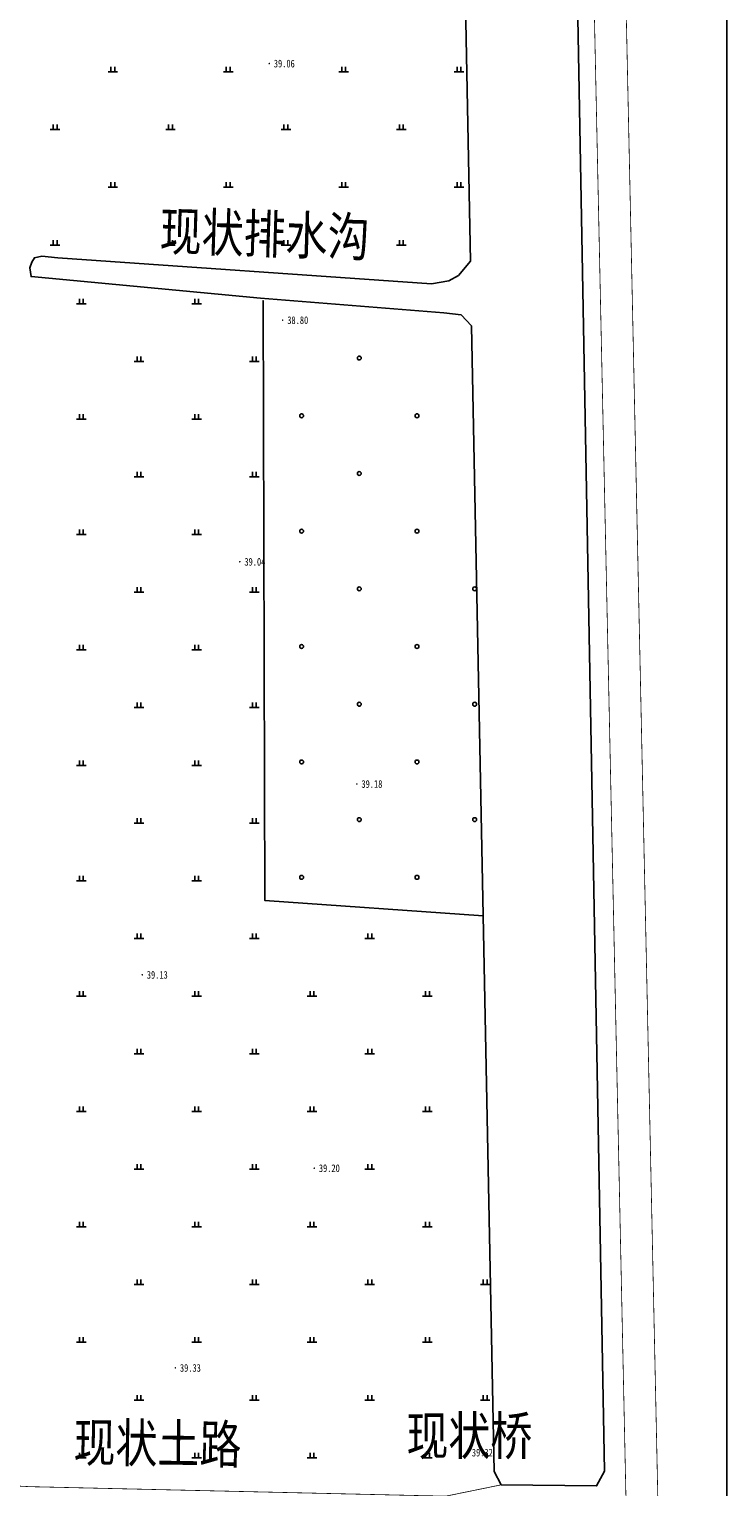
# Model space of a CAD drawing. Extents: x 456755 to 458049, y 3845626 to 3853218.
# Tile 11 of 80: x 457833 to 458014, y 3846061 to 3846440. Entities that reach past the tile are written whole.
import ezdxf
from ezdxf.enums import TextEntityAlignment as Align

# ---------------------------------------------------------------- set-up
doc = ezdxf.new("R2010")
doc.units = 0
doc.linetypes.add('X3', pattern=[5, 4, -1])
doc.layers.get('0').update_dxf_attribs({"linetype": 'CONTINUOUS'})
for name, color, linetype in [('DLSS', 4, 'CONTINUOUS'), ('GCD', 1, 'CONTINUOUS'), ('JMD', 6, 'CONTINUOUS'), ('SXSS', 5, 'CONTINUOUS'), ('ZBTZ', 3, 'CONTINUOUS')]:
    doc.layers.add(name, color=color, linetype=linetype)
doc.styles.add('仿宋体', font='仿宋_GB2312.ttf', dxfattribs={"width": 0.8})
doc.styles.add('正等线体', font='simhei.ttf')
doc.linetypes.add('1161', pattern='A,0,[149,AAA.SHX,S=0.15,R=0,X=0,Y=0],-1.6', length=1.6)
doc.linetypes.add('444', pattern='A,4.5,[145,AAA.SHX,S=1,R=0,X=0,Y=1],4.5,-0.5,[146,AAA.SHX,S=1,R=0,X=0,Y=0],-0.5', length=10)
doc.linetypes.add('833', pattern='A,2,[150,AAA.SHX,S=0.8,R=0,X=0,Y=0.8],2,[150,AAA.SHX,S=2,R=0,X=0,Y=2],1e-11', length=4)
doc.linetypes.add('8352', pattern='A,1.5,[145,AAA.SHX,S=1,R=0,X=0,Y=1],1.5,-1,3,-1', length=8)

# ---------------------------------------------------------------- blocks, each defined once
blk = doc.blocks.new('GC200')
at = {"linetype": 'Continuous', "const_width": 0.2, "flags": 128}
blk.add_lwpolyline([(-0.1, 0, 1), (0.1, 0, 1)], format="xyb", close=True, dxfattribs=at)
blk = doc.blocks.new('gc170')
at = {"linetype": 'Continuous'}
blk.add_circle((0, 0), 0.5, dxfattribs=at)
blk = doc.blocks.new('gc119')
for p, q in [((-1.25, 0), (1.25, 0)), ((-0.5, 1.3), (-0.5, 0)), ((0.5, 1.3), (0.5, 0))]:
    blk.add_line(p, q)

msp = doc.modelspace()

# ---------------------------------------------------------------- linework, layer by layer
at = {"linetype": 'Continuous'}
msp.add_lwpolyline([(456966.52, 3845625.6), (458014.33, 3845625.6), (458014.33, 3847107.36), (456966.52, 3847107.36)], close=True, dxfattribs=at)
at = {"layer": 'DLSS', "linetype": 'Continuous', "const_width": 0.2, "flags": 128}
for points, elevation in [([(457988.89, 3845787.68), (457993.87, 3845787.41), (457975.43, 3846653.62)], 6.64), ([(458002.89, 3845753.06), (458002.12, 3845789.04), (457983.73, 3846653.22)], -33.29), ([(458002.89, 3845753.06), (458001.85, 3845801.67), (457983.73, 3846653.22)], -33.29)]:
    msp.add_lwpolyline(points, dxfattribs=dict(at, elevation=elevation))
at = {"layer": 'DLSS', "linetype": 'X3', "const_width": 0.2, "elevation": -33.29, "flags": 128}
msp.add_lwpolyline([(457684.92, 3846068.89), (457712.89, 3846067.27), (457833.23, 3846061.36), (457941.24, 3846058.89), (457955.68, 3846061.84)], dxfattribs=at)
at = {"layer": 'JMD', "linetype": '444', "elevation": 6.48, "flags": 128}
msp.add_lwpolyline([(457982.52, 3846065.42), (457980.47, 3846061.56), (457955.68, 3846061.84)], dxfattribs=at)
at = {"layer": 'SXSS', "linetype": '833', "flags": 128}
for points, elevation in [([(457982.52, 3846065.42), (457973.14, 3846575.56), (457967.56, 3846905.9), (457967.58, 3846922.55)], -33.29), ([(457931.64, 3846913.83), (457938.92, 3846907.55), (457941.98, 3846628.36), (457943.83, 3846575.79), (457947.65, 3846379.94)], 7.7), ([(457947.65, 3846379.94), (457944.55, 3846376.28), (457942.05, 3846374.86), (457937.52, 3846374.04), (457840.38, 3846380.81), (457836.23, 3846381.24), (457834.32, 3846380.85), (457833.61, 3846379.71), (457833.13, 3846378.23), (457833.45, 3846375.95), (457893.07, 3846370.31), (457940.75, 3846366.52), (457945.22, 3846365.98), (457947.98, 3846363.15)], -33.29), ([(457947.98, 3846363.15), (457953.8, 3846065.32), (457955.68, 3846061.84)], 7.7)]:
    msp.add_lwpolyline(points, dxfattribs=dict(at, elevation=elevation))
at = {"layer": 'ZBTZ', "linetype": '1161', "elevation": -33.29, "flags": 128}
msp.add_lwpolyline([(457893.77, 3846369.72), (457893.77, 3846369.72), (457894.25, 3846213.75), (457950.98, 3846209.78)], dxfattribs=at)

# ---------------------------------------------------------------- block references
at = {"layer": 'GCD', "linetype": 'Continuous'}
ref = msp.add_blockref('GC200', (457895.35, 3846431.35, 5.76), dxfattribs=at)
ref.add_attrib('height', '39.06', dxfattribs={"linetype": 'Continuous', "height": 2, "style": '正等线体', "width": 0.8}).set_placement((457896.55, 3846431.35, 5.76), align=Align.MIDDLE_LEFT)
ref = msp.add_blockref('GC200', (457898.85, 3846364.63, 5.51), dxfattribs=at)
ref.add_attrib('height', '38.80', dxfattribs={"linetype": 'Continuous', "height": 2, "style": '正等线体', "width": 0.8}).set_placement((457900.05, 3846364.63, 5.51), align=Align.MIDDLE_LEFT)
ref = msp.add_blockref('GC200', (457887.7, 3846301.82, 5.75), dxfattribs=at)
ref.add_attrib('height', '39.04', dxfattribs={"linetype": 'Continuous', "height": 2, "style": '正等线体', "width": 0.8}).set_placement((457888.9, 3846301.82, 5.75), align=Align.MIDDLE_LEFT)
ref = msp.add_blockref('GC200', (457918.13, 3846244.05, 5.88), dxfattribs=at)
ref.add_attrib('height', '39.18', dxfattribs={"linetype": 'Continuous', "height": 2, "style": '正等线体', "width": 0.8}).set_placement((457919.33, 3846244.05, 5.88), align=Align.MIDDLE_LEFT)
ref = msp.add_blockref('GC200', (457862.33, 3846194.43, 5.83), dxfattribs=at)
ref.add_attrib('height', '39.13', dxfattribs={"linetype": 'Continuous', "height": 2, "style": '正等线体', "width": 0.8}).set_placement((457863.53, 3846194.43, 5.83), align=Align.MIDDLE_LEFT)
ref = msp.add_blockref('GC200', (457907.06, 3846144.16, 5.9), dxfattribs=at)
ref.add_attrib('height', '39.20', dxfattribs={"linetype": 'Continuous', "height": 2, "style": '正等线体', "width": 0.8}).set_placement((457908.26, 3846144.16, 5.9), align=Align.MIDDLE_LEFT)
ref = msp.add_blockref('GC200', (457870.94, 3846092.24, 6.03), dxfattribs=at)
ref.add_attrib('height', '39.33', dxfattribs={"linetype": 'Continuous', "height": 2, "style": '正等线体', "width": 0.8}).set_placement((457872.14, 3846092.24, 6.03), align=Align.MIDDLE_LEFT)
ref = msp.add_blockref('GC200', (457946.84, 3846070.22, 6.03), dxfattribs=at)
ref.add_attrib('height', '39.32', dxfattribs={"linetype": 'Continuous', "height": 2, "style": '正等线体', "width": 0.8}).set_placement((457948.04, 3846070.22, 6.03), align=Align.MIDDLE_LEFT)
at = {"layer": 'ZBTZ', "linetype": 'Continuous'}
for name, p in [('gc119', (457854.69, 3846429.17, -33.29)), ('gc119', (457884.69, 3846429.17, -33.29)), ('gc119', (457914.69, 3846429.17, -33.29)), ('gc119', (457944.69, 3846429.17, -33.29)), ('gc119', (457839.69, 3846414.17, -33.29)), ('gc119', (457869.69, 3846414.17, -33.29)), ('gc119', (457899.69, 3846414.17, -33.29)), ('gc119', (457929.69, 3846414.17, -33.29)), ('gc119', (457854.69, 3846399.17, -33.29)), ('gc119', (457884.69, 3846399.17, -33.29)), ('gc119', (457914.69, 3846399.17, -33.29)), ('gc119', (457944.69, 3846399.17, -33.29)), ('gc119', (457839.69, 3846384.17, -33.29)), ('gc119', (457869.69, 3846384.17, -33.29)), ('gc119', (457899.69, 3846384.17, -33.29)), ('gc119', (457929.69, 3846384.17, -33.29)), ('gc119', (457846.49, 3846368.89, -33.29)), ('gc119', (457876.49, 3846368.89, -33.29)), ('gc119', (457861.49, 3846353.89, -33.29)), ('gc119', (457891.49, 3846353.89, -33.29)), ('gc170', (457918.77, 3846354.78, -33.29)), ('gc119', (457846.49, 3846338.89, -33.29)), ('gc119', (457876.49, 3846338.89, -33.29)), ('gc170', (457903.77, 3846339.78, -33.29)), ('gc170', (457933.77, 3846339.78, -33.29)), ('gc119', (457861.49, 3846323.89, -33.29)), ('gc119', (457891.49, 3846323.89, -33.29)), ('gc170', (457918.77, 3846324.78, -33.29)), ('gc119', (457846.49, 3846308.89, -33.29)), ('gc119', (457876.49, 3846308.89, -33.29)), ('gc170', (457903.77, 3846309.78, -33.29)), ('gc170', (457933.77, 3846309.78, -33.29)), ('gc119', (457861.49, 3846293.89, -33.29)), ('gc119', (457891.49, 3846293.89, -33.29)), ('gc170', (457918.77, 3846294.78, -33.29)), ('gc170', (457948.77, 3846294.78, -33.29)), ('gc119', (457846.49, 3846278.89, -33.29)), ('gc119', (457876.49, 3846278.89, -33.29)), ('gc170', (457903.77, 3846279.78, -33.29)), ('gc170', (457933.77, 3846279.78, -33.29)), ('gc119', (457861.49, 3846263.89, -33.29)), ('gc119', (457891.49, 3846263.89, -33.29)), ('gc170', (457918.77, 3846264.78, -33.29)), ('gc170', (457948.77, 3846264.78, -33.29)), ('gc119', (457846.49, 3846248.89, -33.29)), ('gc119', (457876.49, 3846248.89, -33.29)), ('gc170', (457903.77, 3846249.78, -33.29)), ('gc170', (457933.77, 3846249.78, -33.29)), ('gc119', (457861.49, 3846233.89, -33.29)), ('gc119', (457891.49, 3846233.89, -33.29)), ('gc170', (457918.77, 3846234.78, -33.29)), ('gc170', (457948.77, 3846234.78, -33.29)), ('gc119', (457846.49, 3846218.89, -33.29)), ('gc119', (457876.49, 3846218.89, -33.29)), ('gc170', (457903.77, 3846219.78, -33.29)), ('gc170', (457933.77, 3846219.78, -33.29)), ('gc119', (457861.49, 3846203.89, -33.29)), ('gc119', (457891.49, 3846203.89, -33.29)), ('gc119', (457921.49, 3846203.89, -33.29)), ('gc119', (457846.49, 3846188.89, -33.29)), ('gc119', (457876.49, 3846188.89, -33.29)), ('gc119', (457906.49, 3846188.89, -33.29)), ('gc119', (457936.49, 3846188.89, -33.29)), ('gc119', (457861.49, 3846173.89, -33.29)), ('gc119', (457891.49, 3846173.89, -33.29)), ('gc119', (457921.49, 3846173.89, -33.29)), ('gc119', (457846.49, 3846158.89, -33.29)), ('gc119', (457876.49, 3846158.89, -33.29)), ('gc119', (457906.49, 3846158.89, -33.29)), ('gc119', (457936.49, 3846158.89, -33.29)), ('gc119', (457861.49, 3846143.89, -33.29)), ('gc119', (457891.49, 3846143.89, -33.29)), ('gc119', (457921.49, 3846143.89, -33.29)), ('gc119', (457846.49, 3846128.89, -33.29)), ('gc119', (457876.49, 3846128.89, -33.29)), ('gc119', (457906.49, 3846128.89, -33.29)), ('gc119', (457936.49, 3846128.89, -33.29)), ('gc119', (457861.49, 3846113.89, -33.29)), ('gc119', (457891.49, 3846113.89, -33.29)), ('gc119', (457921.49, 3846113.89, -33.29)), ('gc119', (457951.49, 3846113.89, -33.29)), ('gc119', (457846.49, 3846098.89, -33.29)), ('gc119', (457876.49, 3846098.89, -33.29)), ('gc119', (457906.49, 3846098.89, -33.29)), ('gc119', (457936.49, 3846098.89, -33.29)), ('gc119', (457861.49, 3846083.89, -33.29)), ('gc119', (457891.49, 3846083.89, -33.29)), ('gc119', (457921.49, 3846083.89, -33.29)), ('gc119', (457951.49, 3846083.89, -33.29)), ('gc119', (457846.49, 3846068.89, -33.29)), ('gc119', (457876.49, 3846068.89, -33.29)), ('gc119', (457906.49, 3846068.89, -33.29)), ('gc119', (457936.49, 3846068.89, -33.29))]:
    msp.add_blockref(name, p, dxfattribs=at)

# ---------------------------------------------------------------- texts
at = {"layer": 'DLSS', "linetype": 'X3', "style": '仿宋体', "width": 0.8}
msp.add_text('现状土路', height=10, rotation=359.1436, dxfattribs=at).set_placement((457844.42, 3846067.94, -71.36))
at = {"layer": 'DLSS', "color": 1, "linetype": 'X3', "style": '仿宋体', "width": 0.8}
msp.add_text('现状桥', height=10, dxfattribs=at).set_placement((457931.03, 3846069.6, -33.29))
at = {"layer": 'SXSS', "linetype": '8352', "style": '仿宋体', "width": 0.8}
msp.add_text('现状排水沟', height=10, rotation=358.2436, dxfattribs=at).set_placement((457866.77, 3846382.87, -33.29))

doc.saveas('drawing.dxf')
